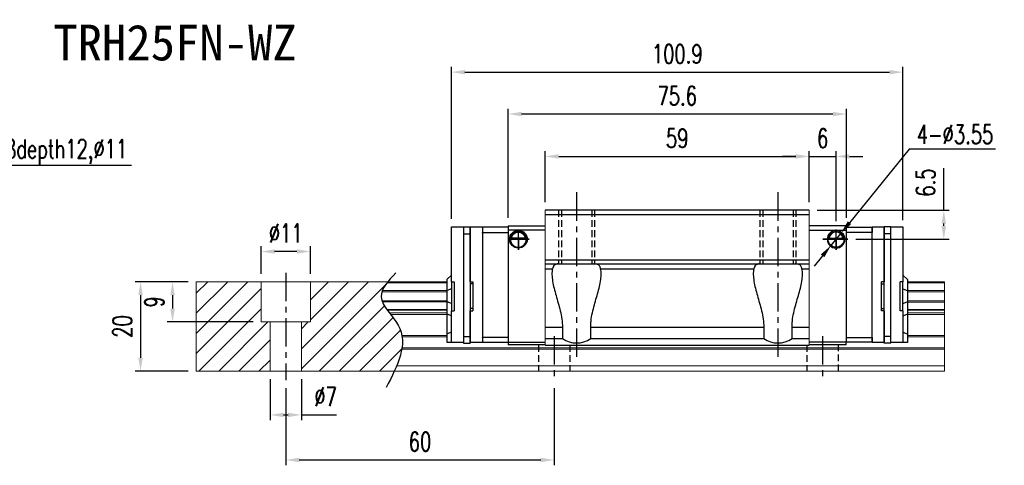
# Model space of a CAD drawing. Header units: millimetres. Extents: x 416 to 751, y 91 to 355.
# Tile 2 of 2: x 530 to 751, y 91 to 190. Entities that reach past the tile are written whole.
import ezdxf
from ezdxf.enums import TextEntityAlignment as Align

# ---------------------------------------------------------------- set-up
doc = ezdxf.new("R2010")
doc.units = ezdxf.units.MM
doc.header["$PDSIZE"] = -1
doc.linetypes.add('CENTER', pattern=[10.16, 6.35, -1.27, 1.27, -1.27])
doc.linetypes.add('DASHED', pattern=[0.75, 0.5, -0.25])
for name, color, linetype in [('2', 7, 'Continuous'), ('CHA', 7, 'Continuous'), ('CL', 1, 'CENTER'), ('DIM', 4, 'Continuous'), ('HID', 2, 'DASHED'), ('OUT', 3, 'Continuous')]:
    doc.layers.add(name, color=color, linetype=linetype)
doc.styles.add('DIM-7', font='SIMPLEX.shx', dxfattribs={"width": 0.7, "bigfont": 'chineset.shx'})
doc.styles.add('T', font='kaiu.ttf')
doc.dimstyles.new('CNS', dxfattribs={"dimtxt": 3.5, "dimasz": 2.5, "dimexe": 1, "dimexo": 1.5, "dimgap": 0.09, "dimtad": 0, "dimdsep": 46, "dimtxsty": 'DIM-7', "dimcen": 0.09, "dimclrd": 1, "dimclre": 1, "dimclrt": 4, "dimadec": 0, "dimazin": 0, "dimtfac": 1, "dimtix": 1, "dimtmove": 2, "dimatfit": 3, "dimfxl": 1, "dimtvp": 0.971429, "dimtolj": 1, "dimarcsym": 0})
doc.dimstyles.new('CNSx1 (指線專用)', dxfattribs={"dimscale": 0.8, "dimtxt": 3.5, "dimasz": 2.5, "dimexe": 1, "dimexo": 1.5, "dimgap": 1, "dimtad": 1, "dimtih": 1, "dimtoh": 1, "dimdsep": 46, "dimtxsty": 'DIM-7', "dimcen": 0.09, "dimclrd": 256, "dimclre": 256, "dimclrt": 4, "dimadec": 0, "dimazin": 0, "dimtfac": 1, "dimtix": 1, "dimtmove": 1, "dimatfit": 3, "dimfxl": 1, "dimtvp": 0.971429, "dimtolj": 1, "dimarcsym": 0})

# ---------------------------------------------------------------- blocks, each defined once
blk = doc.blocks.new('*D13')
at = {"layer": 'DEFPOINTS', "color": 0}
for p in [(584.45, 138.6), (584.45, 131.84), (595.45, 131.84)]:
    blk.add_point(p, dxfattribs=at)
at = {"layer": 'DIM', "color": 7, "lineweight": -2}
for p, q in [((584.45, 133.64), (584.45, 139.8)), ((595.45, 133.64), (595.45, 139.8)), ((592.45, 138.6), (587.45, 138.6))]:
    blk.add_line(p, q, dxfattribs=at)
at = {"layer": 'DIM', "color": 7}
for points in [[(587.45, 139.1), (587.45, 138.1), (584.45, 138.6)], [(592.45, 139.1), (592.45, 138.1), (595.45, 138.6)]]:
    blk.add_solid(points, dxfattribs=at)
at = {"layer": 'DIM', "color": 7, "insert": (589.95, 142.68), "char_height": 4.2, "attachment_point": 5, "style": 'DIM-7'}
blk.add_mtext('\\A1;%%C11', dxfattribs=at)
blk = doc.blocks.new('*D14')
at = {"layer": 'DEFPOINTS', "color": 0}
for p in [(586.45, 111.84), (593.45, 111.84), (593.45, 102.05)]:
    blk.add_point(p, dxfattribs=at)
at = {"layer": 'DIM', "color": 7, "lineweight": -2}
for p, q in [((586.45, 110.04), (586.45, 100.85)), ((593.45, 110.04), (593.45, 100.85)), ((589.45, 102.05), (590.45, 102.05)), ((593.45, 102.05), (601.28, 102.05))]:
    blk.add_line(p, q, dxfattribs=at)
at = {"layer": 'DIM', "color": 7}
for points in [[(589.45, 102.55), (589.45, 101.55), (586.45, 102.05)], [(590.45, 102.55), (590.45, 101.55), (593.45, 102.05)]]:
    blk.add_solid(points, dxfattribs=at)
at = {"layer": 'DIM', "color": 7, "insert": (598.86, 106.13), "char_height": 4.2, "attachment_point": 5, "style": 'DIM-7'}
blk.add_mtext('\\A1;%%C7', dxfattribs=at)
blk = doc.blocks.new('*D16')
at = {"layer": 'DEFPOINTS', "color": 0}
for p in [(589.95, 109.84), (649.95, 109.84), (649.95, 91.97)]:
    blk.add_point(p, dxfattribs=at)
at = {"layer": 'DIM', "color": 7, "lineweight": -2}
for p, q in [((589.95, 108.04), (589.95, 90.77)), ((649.95, 108.04), (649.95, 90.77)), ((592.95, 91.97), (646.95, 91.97))]:
    blk.add_line(p, q, dxfattribs=at)
at = {"layer": 'DIM', "color": 7}
for points in [[(592.95, 92.47), (592.95, 91.47), (589.95, 91.97)], [(646.95, 92.47), (646.95, 91.47), (649.95, 91.97)]]:
    blk.add_solid(points, dxfattribs=at)
at = {"layer": 'DIM', "color": 7, "insert": (619.95, 96.05), "char_height": 4.2, "attachment_point": 5, "style": 'DIM-7'}
blk.add_mtext('\\A1;60', dxfattribs=at)
blk = doc.blocks.new('*D18')
at = {"layer": 'DEFPOINTS', "color": 0}
for p in [(639.65, 169.35), (639.65, 144.34), (715.25, 144.34)]:
    blk.add_point(p, dxfattribs=at)
at = {"layer": 'DIM', "color": 7, "lineweight": -2}
for p, q in [((639.65, 146.14), (639.65, 170.55)), ((715.25, 146.14), (715.25, 170.55)), ((712.25, 169.35), (642.65, 169.35))]:
    blk.add_line(p, q, dxfattribs=at)
at = {"layer": 'DIM', "color": 7}
for points in [[(642.65, 169.85), (642.65, 168.85), (639.65, 169.35)], [(712.25, 169.85), (712.25, 168.85), (715.25, 169.35)]]:
    blk.add_solid(points, dxfattribs=at)
at = {"layer": 'DIM', "color": 7, "insert": (677.45, 173.43), "char_height": 4.2, "attachment_point": 5, "style": 'DIM-7'}
blk.add_mtext('\\A1;75.6', dxfattribs=at)
blk = doc.blocks.new('*D21')
at = {"layer": 'DEFPOINTS', "color": 0}
for p in [(569.95, 131.84), (557.49, 111.84), (569.95, 111.84)]:
    blk.add_point(p, dxfattribs=at)
at = {"layer": 'DIM', "color": 7, "lineweight": -2}
for p, q in [((568.15, 131.84), (556.29, 131.84)), ((557.49, 128.84), (557.49, 114.84)), ((568.15, 111.84), (556.29, 111.84))]:
    blk.add_line(p, q, dxfattribs=at)
at = {"layer": 'DIM', "color": 7}
for points in [[(556.99, 128.84), (557.99, 128.84), (557.49, 131.84)], [(556.99, 114.84), (557.99, 114.84), (557.49, 111.84)]]:
    blk.add_solid(points, dxfattribs=at)
at = {"layer": 'DIM', "color": 7, "insert": (553.41, 121.84), "char_height": 4.2, "attachment_point": 5, "rotation": 90, "style": 'DIM-7'}
blk.add_mtext('\\A1;20', dxfattribs=at)
blk = doc.blocks.new('*D12')
at = {"layer": 'DEFPOINTS', "color": 0}
for p in [(727.9, 178.72), (627, 144.09), (727.9, 143.79)]:
    blk.add_point(p, dxfattribs=at)
at = {"layer": 'DIM', "color": 7, "lineweight": -2}
for p, q in [((627, 145.89), (627, 179.92)), ((630, 178.72), (724.9, 178.72)), ((727.9, 145.59), (727.9, 179.92))]:
    blk.add_line(p, q, dxfattribs=at)
at = {"layer": 'DIM', "color": 7}
for points in [[(630, 179.22), (630, 178.22), (627, 178.72)], [(724.9, 179.22), (724.9, 178.22), (727.9, 178.72)]]:
    blk.add_solid(points, dxfattribs=at)
at = {"layer": 'DIM', "color": 7, "insert": (677.45, 182.8), "char_height": 4.2, "attachment_point": 5, "style": 'DIM-7'}
blk.add_mtext('\\A1;100.9', dxfattribs=at)
blk = doc.blocks.new('*D55')
at = {"layer": 'DEFPOINTS', "color": 0}
for p in [(706.95, 159.87), (647.95, 147.84), (706.95, 147.84)]:
    blk.add_point(p, dxfattribs=at)
at = {"layer": 'DIM', "color": 7, "lineweight": -2}
for p, q in [((647.95, 149.64), (647.95, 161.07)), ((706.95, 149.64), (706.95, 161.07)), ((650.95, 159.87), (703.95, 159.87))]:
    blk.add_line(p, q, dxfattribs=at)
at = {"layer": 'DIM', "color": 7}
for points in [[(650.95, 160.37), (650.95, 159.37), (647.95, 159.87)], [(703.95, 160.37), (703.95, 159.37), (706.95, 159.87)]]:
    blk.add_solid(points, dxfattribs=at)
at = {"layer": 'DIM', "color": 7, "insert": (677.45, 163.95), "char_height": 4.2, "attachment_point": 5, "style": 'DIM-7'}
blk.add_mtext('\\A1;59', dxfattribs=at)
blk = doc.blocks.new('*D56')
at = {"layer": 'DEFPOINTS', "color": 0}
for p in [(712.95, 159.87), (706.95, 147.84), (712.95, 143.56)]:
    blk.add_point(p, dxfattribs=at)
at = {"layer": 'DIM', "color": 7, "lineweight": -2}
for p, q in [((706.95, 149.64), (706.95, 161.07)), ((712.95, 145.36), (712.95, 161.07)), ((703.95, 159.87), (700.95, 159.87)), ((706.95, 159.87), (712.95, 159.87)), ((715.95, 159.87), (718.95, 159.87))]:
    blk.add_line(p, q, dxfattribs=at)
at = {"layer": 'DIM', "color": 7}
for points in [[(703.95, 160.37), (703.95, 159.37), (706.95, 159.87)], [(715.95, 160.37), (715.95, 159.37), (712.95, 159.87)]]:
    blk.add_solid(points, dxfattribs=at)
at = {"layer": 'DIM', "color": 7, "insert": (709.95, 163.95), "char_height": 4.2, "attachment_point": 5, "style": 'DIM-7'}
blk.add_mtext('\\A1;6', dxfattribs=at)
blk = doc.blocks.new('*D71')
at = {"layer": 'DEFPOINTS', "color": 0}
for p in [(569.95, 131.84), (564.64, 122.84), (584.45, 122.84)]:
    blk.add_point(p, dxfattribs=at)
at = {"layer": 'DIM', "color": 7, "lineweight": -2}
for p, q in [((568.15, 131.84), (563.44, 131.84)), ((564.64, 128.84), (564.64, 125.84)), ((582.65, 122.84), (563.44, 122.84))]:
    blk.add_line(p, q, dxfattribs=at)
at = {"layer": 'DIM', "color": 7}
for points in [[(564.14, 128.84), (565.14, 128.84), (564.64, 131.84)], [(564.14, 125.84), (565.14, 125.84), (564.64, 122.84)]]:
    blk.add_solid(points, dxfattribs=at)
at = {"layer": 'DIM', "color": 7, "insert": (560.56, 127.34), "char_height": 4.2, "attachment_point": 5, "rotation": 90, "style": 'DIM-7'}
blk.add_mtext('\\A1;9', dxfattribs=at)
blk = doc.blocks.new('*D72')
at = {"layer": 'DEFPOINTS', "color": 0}
for p in [(706.95, 147.84), (715.58, 141.34), (737.04, 141.34)]:
    blk.add_point(p, dxfattribs=at)
at = {"layer": 'DIM', "color": 7, "lineweight": -2}
for p, q in [((737.04, 147.84), (737.04, 157.22)), ((708.75, 147.84), (738.24, 147.84)), ((737.04, 144.34), (737.04, 144.84)), ((717.38, 141.34), (738.24, 141.34))]:
    blk.add_line(p, q, dxfattribs=at)
at = {"layer": 'DIM', "color": 7}
for points in [[(736.54, 144.84), (737.54, 144.84), (737.04, 147.84)], [(736.54, 144.34), (737.54, 144.34), (737.04, 141.34)]]:
    blk.add_solid(points, dxfattribs=at)
at = {"layer": 'DIM', "color": 7, "insert": (732.96, 154.03), "char_height": 4.2, "attachment_point": 5, "rotation": 90, "style": 'DIM-7'}
blk.add_mtext('\\A1;6.5', dxfattribs=at)
blk = doc.blocks.new('*D76')
at = {"layer": 'DEFPOINTS', "color": 0}
for p in [(714.06, 142.72), (711.83, 139.96)]:
    blk.add_point(p, dxfattribs=at)
at = {"layer": 'DIM', "color": 0, "lineweight": -2}
for p, q in [((729.31, 161.51), (715.96, 145.05)), ((748.57, 161.51), (729.31, 161.51)), ((711.83, 139.96), (714.06, 142.72)), ((709.94, 137.63), (708.05, 135.3))]:
    blk.add_line(p, q, dxfattribs=at)
at = {"layer": 'DIM', "color": 0}
for points in [[(715.57, 145.36), (716.34, 144.73), (714.06, 142.72)], [(709.55, 137.95), (710.33, 137.32), (711.83, 139.96)]]:
    blk.add_solid(points, dxfattribs=at)
at = {"layer": 'DIM', "color": 0, "insert": (739.54, 164.81), "char_height": 4.2, "attachment_point": 5, "style": 'DIM-7'}
blk.add_mtext('\\A1;4-∅3.55', dxfattribs=at)

msp = doc.modelspace()

# ---------------------------------------------------------------- linework, layer by layer
at = {"layer": '2', "color": 7, "linetype": 'Continuous'}
for p, q in [((626.997, 143.944), (626.997, 144.09)), ((626.997, 144.09), (629.697, 144.09)), ((626.997, 142.737), (626.997, 143.944)), ((629.697, 144.09), (631.197, 144.09)), ((629.697, 144.09), (629.697, 118.09)), ((631.197, 144.09), (631.197, 142.59)), ((631.197, 143.944), (631.197, 144.09)), ((631.197, 144.09), (633.897, 144.09)), ((631.197, 142.737), (631.197, 143.944)), ((633.897, 144.09), (633.897, 143.944)), ((633.897, 144.04), (633.897, 142.84)), ((639.647, 144.04), (633.897, 144.04)), ((633.897, 143.944), (633.897, 142.737)), ((639.647, 144.34), (647.947, 144.34)), ((639.647, 144.34), (639.647, 117.705)), ((647.947, 143.34), (639.647, 143.34)), ((715.247, 144.34), (706.947, 144.34)), ((706.947, 143.34), (715.247, 143.34)), ((715.247, 144.34), (715.247, 143.34)), ((715.247, 144.04), (720.997, 144.04)), ((715.247, 143.34), (715.247, 118.34)), ((720.997, 143.944), (720.997, 144.09)), ((720.997, 144.09), (723.697, 144.09)), ((720.997, 144.04), (720.997, 142.84)), ((720.997, 142.737), (720.997, 143.944)), ((723.697, 142.59), (723.697, 144.09)), ((725.197, 144.09), (723.697, 144.09)), ((723.697, 144.09), (723.697, 143.944)), ((723.697, 143.944), (723.697, 142.737)), ((725.197, 144.09), (727.897, 144.09)), ((725.197, 118.09), (725.197, 144.09)), ((727.897, 144.09), (727.897, 143.944)), ((727.897, 143.944), (727.897, 142.737)), ((626.997, 142.383), (626.997, 142.737)), ((626.997, 131.84), (626.997, 142.383)), ((629.697, 142.59), (631.197, 142.59)), ((631.197, 142.383), (631.197, 142.737)), ((631.197, 142.59), (631.197, 119.59)), ((631.197, 131.84), (631.197, 142.383)), ((633.897, 142.737), (633.897, 142.84)), ((633.897, 142.84), (639.647, 142.84)), ((633.897, 142.737), (633.897, 142.383)), ((633.897, 142.383), (633.897, 119.798)), ((640.172, 141.39), (643.721, 141.39)), ((643.579, 141.523), (640.315, 141.523)), ((643.502, 141.59), (640.392, 141.59)), ((714.721, 141.39), (711.172, 141.39)), ((711.315, 141.523), (714.578, 141.523)), ((711.392, 141.59), (714.502, 141.59)), ((720.997, 142.84), (715.247, 142.84)), ((720.997, 142.737), (720.997, 142.84)), ((720.997, 142.383), (720.997, 142.737)), ((720.997, 119.798), (720.997, 142.383)), ((723.697, 142.737), (723.697, 142.383)), ((725.197, 142.59), (723.697, 142.59)), ((723.697, 119.59), (723.697, 142.59)), ((723.697, 142.383), (723.697, 131.84)), ((727.897, 142.737), (727.897, 142.383)), ((727.897, 142.383), (727.897, 131.84)), ((625.997, 132.34), (626.047, 132.39)), ((625.997, 129.836), (625.997, 132.34)), ((626.997, 133.34), (626.047, 132.39)), ((728.847, 132.39), (727.897, 133.34)), ((728.897, 132.34), (728.847, 132.39)), ((728.897, 132.34), (728.897, 129.836)), ((625.997, 129.836), (626.047, 129.856)), ((626.997, 130.23), (626.047, 129.856)), ((626.997, 131.84), (626.997, 125.34)), ((626.997, 131.84), (627.597, 131.84)), ((627.597, 131.84), (627.597, 125.34)), ((631.197, 131.84), (631.797, 131.84)), ((631.797, 131.34), (631.197, 131.34)), ((631.797, 131.84), (631.797, 125.34)), ((723.697, 131.84), (723.097, 131.84)), ((723.097, 125.34), (723.097, 131.84)), ((723.097, 131.34), (723.697, 131.34)), ((727.297, 125.34), (727.297, 131.84)), ((727.897, 131.84), (727.297, 131.84)), ((727.897, 125.34), (727.897, 131.84)), ((727.897, 130.23), (728.847, 129.856)), ((728.897, 129.836), (728.847, 129.856)), ((625.997, 127.344), (625.997, 129.836)), ((728.897, 129.836), (728.897, 127.344)), ((625.997, 124.609), (625.997, 127.344)), ((625.997, 127.344), (626.047, 127.324)), ((626.997, 126.95), (626.047, 127.324)), ((631.797, 125.84), (631.197, 125.84)), ((723.097, 125.84), (723.697, 125.84)), ((727.897, 126.95), (728.847, 127.324)), ((728.897, 127.344), (728.847, 127.324)), ((728.897, 127.344), (728.897, 124.609)), ((625.997, 120.13), (625.997, 124.609)), ((625.997, 124.609), (626.047, 124.59)), ((626.997, 124.215), (626.047, 124.59)), ((626.997, 125.34), (627.597, 125.34)), ((626.997, 119.798), (626.997, 125.34)), ((631.197, 119.798), (631.197, 125.34)), ((631.197, 125.34), (631.797, 125.34)), ((723.697, 125.34), (723.097, 125.34)), ((723.697, 125.34), (723.697, 119.798)), ((727.897, 125.34), (727.297, 125.34)), ((727.897, 125.34), (727.897, 119.798)), ((727.897, 124.215), (728.847, 124.59)), ((728.897, 124.609), (728.847, 124.59)), ((728.897, 124.609), (728.897, 120.13)), ((625.997, 120.13), (626.047, 120.151)), ((625.997, 118.24), (625.997, 120.13)), ((626.997, 120.545), (626.047, 120.151)), ((626.997, 119.444), (626.997, 119.798)), ((626.997, 118.387), (626.997, 119.444)), ((629.697, 119.59), (631.197, 119.59)), ((631.197, 119.444), (631.197, 119.798)), ((631.197, 119.59), (631.197, 118.09)), ((631.197, 118.387), (631.197, 119.444)), ((633.897, 119.798), (633.897, 119.444)), ((633.897, 119.34), (633.897, 119.444)), ((633.897, 119.444), (633.897, 118.387)), ((639.647, 119.34), (633.897, 119.34)), ((633.897, 119.34), (633.897, 118.34)), ((715.247, 119.34), (720.997, 119.34)), ((720.997, 119.444), (720.997, 119.798)), ((720.997, 118.387), (720.997, 119.444)), ((720.997, 119.34), (720.997, 119.444)), ((720.997, 119.34), (720.997, 118.34)), ((723.697, 119.798), (723.697, 119.444)), ((723.697, 118.09), (723.697, 119.59)), ((725.197, 119.59), (723.697, 119.59)), ((723.697, 119.444), (723.697, 118.387)), ((727.897, 120.545), (728.847, 120.151)), ((727.897, 119.798), (727.897, 119.444)), ((727.897, 119.444), (727.897, 118.387)), ((728.897, 120.13), (728.847, 120.151)), ((728.897, 120.13), (728.897, 118.24)), ((625.997, 118.24), (626.047, 118.24)), ((626.997, 118.24), (626.047, 118.24)), ((626.997, 118.24), (626.997, 118.387)), ((629.697, 118.24), (626.997, 118.24)), ((629.697, 118.09), (631.197, 118.09)), ((631.197, 118.24), (631.197, 118.387)), ((633.897, 118.24), (631.197, 118.24)), ((633.897, 118.24), (633.897, 118.387)), ((633.897, 118.34), (639.647, 118.34)), ((639.647, 118.34), (647.947, 118.34)), ((647.947, 117.705), (639.647, 117.705)), ((715.247, 117.705), (706.946, 117.705)), ((715.247, 118.34), (706.947, 118.341)), ((715.247, 117.84), (715.247, 118.34)), ((720.997, 118.34), (715.247, 118.34)), ((715.247, 117.705), (715.247, 117.84)), ((715.247, 117.705), (715.247, 117.84)), ((715.247, 117.705), (715.247, 117.705)), ((720.997, 118.24), (720.997, 118.387)), ((723.697, 118.24), (720.997, 118.24)), ((723.697, 118.24), (723.697, 118.387)), ((725.197, 118.09), (723.697, 118.09)), ((727.897, 118.24), (725.197, 118.24)), ((727.897, 118.24), (727.897, 118.387)), ((728.847, 118.24), (727.897, 118.24)), ((728.897, 118.24), (728.847, 118.24))]:
    msp.add_line(p, q, dxfattribs=at)
at = {"layer": '2', "color": 7, "linetype": 'Continuous', "extrusion": (0, 0, -1)}
for centre, radius, start, end in [((-641.947, 141.34), 1.975, 270, 90), ((-641.947, 141.34), 1.975, 90, 270), ((-712.947, 141.34), 1.775, 270, 90), ((-712.947, 141.34), 1.775, 90, 270), ((-641.947, 141.34), 1.575, 9.1332, 90), ((-641.947, 141.34), 1.575, 90, 170.8668)]:
    msp.add_arc(centre, radius, start, end, dxfattribs=at)
at = {"layer": '2', "color": 7, "linetype": 'Continuous'}
for centre, radius, start, end in [((641.947, 141.34), 1.775, 90, 270), ((641.947, 141.34), 1.775, 270, 90), ((712.947, 141.34), 1.975, 90, 270), ((712.947, 141.34), 1.975, 270, 90), ((712.947, 141.34), 1.575, 90, 170.8668), ((712.947, 141.34), 1.575, 9.1332, 90)]:
    msp.add_arc(centre, radius, start, end, dxfattribs=at)
for points, knots in [([(640.315, 141.523), (640.331, 141.599), (640.353, 141.689), (640.416, 141.878), (640.459, 141.98), (640.564, 142.176), (640.628, 142.272), (640.799, 142.484), (640.918, 142.594), (641.177, 142.775), (641.322, 142.848), (641.624, 142.945), (641.786, 142.971), (641.947, 142.971)], [0, 0, 0, 0, 0.1376864, 0.1376864, 0.275472, 0.275472, 0.4123557, 0.4123557, 0.6064308, 0.6064308, 0.8046387, 0.8046387, 1, 1, 1, 1]), ([(641.947, 142.971), (642.098, 142.971), (642.251, 142.948), (642.568, 142.852), (642.733, 142.768), (643.004, 142.569), (643.117, 142.459), (643.289, 142.24), (643.356, 142.133), (643.462, 141.919), (643.503, 141.809), (643.552, 141.643), (643.567, 141.579), (643.579, 141.523)], [0, 0, 0, 0, 0.1837975, 0.1837975, 0.4104893, 0.4104893, 0.6000274, 0.6000274, 0.749109, 0.749109, 0.8991923, 0.8991923, 1, 1, 1, 1]), ([(712.947, 142.971), (712.795, 142.971), (712.643, 142.948), (712.326, 142.852), (712.16, 142.768), (711.89, 142.569), (711.776, 142.459), (711.604, 142.24), (711.537, 142.133), (711.431, 141.919), (711.39, 141.809), (711.341, 141.643), (711.326, 141.579), (711.315, 141.523)], [0, 0, 0, 0, 0.1837975, 0.1837975, 0.4104893, 0.4104893, 0.6000274, 0.6000274, 0.749109, 0.749109, 0.8991923, 0.8991923, 1, 1, 1, 1]), ([(714.578, 141.523), (714.563, 141.599), (714.54, 141.689), (714.477, 141.878), (714.434, 141.98), (714.329, 142.176), (714.266, 142.272), (714.094, 142.484), (713.975, 142.594), (713.716, 142.775), (713.571, 142.848), (713.269, 142.945), (713.107, 142.971), (712.947, 142.971)], [0, 0, 0, 0, 0.1376863, 0.1376863, 0.275472, 0.275472, 0.4123557, 0.4123557, 0.6064308, 0.6064308, 0.8046387, 0.8046387, 1, 1, 1, 1])]:
    msp.add_open_spline(points, degree=3, knots=knots, dxfattribs=at)
for points, degree in [([(640.315, 141.523), (640.341, 141.546), (640.366, 141.568), (640.392, 141.59)], 3), ([(643.502, 141.59), (643.527, 141.568), (643.553, 141.546), (643.579, 141.523)], 3), ([(711.392, 141.59), (711.353, 141.558), (711.315, 141.523)], 2), ([(714.578, 141.523), (714.54, 141.558), (714.502, 141.59)], 2)]:
    msp.add_open_spline(points, degree=degree, dxfattribs=at)
at = {"layer": 'CL', "color": 7}
for p, q in [((654.947, 151.84), (654.947, 114.519)), ((699.947, 151.84), (699.947, 114.519)), ((589.947, 133.84), (589.947, 109.84)), ((649.947, 119.64), (649.947, 109.84)), ((709.947, 119.64), (709.947, 109.84))]:
    msp.add_line(p, q, dxfattribs=at)
at = {"layer": 'DIM', "color": 7}
for p, q in [((641.947, 138.953), (641.947, 143.42)), ((712.947, 139.001), (712.947, 143.558)), ((644.368, 141.34), (639.763, 141.34)), ((641.947, 141.34), (644.368, 141.34)), ((641.947, 141.34), (641.947, 138.953)), ((715.582, 141.34), (710.008, 141.34)), ((710.008, 141.34), (712.947, 141.34)), ((712.947, 141.34), (715.582, 141.34)), ((712.947, 141.34), (712.947, 139.001)), ((569.947, 129.261), (572.526, 131.84)), ((569.947, 120.28), (581.506, 131.84)), ((569.947, 124.771), (577.016, 131.84)), ((569.947, 115.79), (584.447, 130.29)), ((593.447, 116.84), (608.447, 131.84)), ((593.447, 112.35), (612.313, 131.216)), ((595.447, 127.82), (599.467, 131.84)), ((595.447, 123.33), (603.957, 131.84)), ((570.487, 111.84), (584.447, 125.8)), ((597.427, 111.84), (612.006, 126.419)), ((601.918, 111.84), (613.93, 123.852)), ((574.977, 111.84), (585.977, 122.84)), ((593.447, 121.33), (594.957, 122.84)), ((606.408, 111.84), (615.594, 121.026)), ((579.467, 111.84), (586.447, 118.82)), ((610.898, 111.84), (615.883, 116.825)), ((583.957, 111.84), (586.447, 114.33))]:
    msp.add_line(p, q, dxfattribs=at)
msp.add_open_spline([(614.548, 133.802), (612.866, 132.011), (609.208, 128.116), (618.733, 120.431), (614.918, 113.046), (612.405, 108.181)], degree=3, knots=[0, 0, 0, 0, 6.2737393, 13.647637, 27.8750855, 27.8750855, 27.8750855, 27.8750855], dxfattribs=at)
at = {"layer": 'HID', "color": 7, "ltscale": 3}
for p, q in [((650.947, 147.84), (650.947, 135.84)), ((651.547, 147.84), (651.547, 135.84)), ((658.347, 147.84), (658.347, 135.84)), ((658.947, 147.84), (658.947, 135.84)), ((695.947, 147.84), (695.947, 135.84)), ((696.547, 147.84), (696.547, 135.84)), ((703.347, 147.84), (703.347, 135.84)), ((703.947, 147.84), (703.947, 135.84)), ((646.447, 117.64), (646.447, 111.84)), ((653.447, 117.64), (653.447, 111.84)), ((706.447, 117.64), (706.447, 111.84)), ((713.447, 117.84), (713.447, 111.84))]:
    msp.add_line(p, q, dxfattribs=at)
at = {"layer": 'OUT', "color": 7, "linetype": 'Continuous', "lineweight": 15}
for p, q in [((647.947, 147.84), (647.947, 117.64)), ((706.947, 147.84), (706.947, 117.64)), ((625.997, 131.84), (569.947, 131.84)), ((569.947, 131.84), (569.947, 111.84)), ((584.447, 122.84), (584.447, 131.84)), ((595.447, 122.84), (595.447, 131.84)), ((625.997, 129.874), (611.542, 129.874)), ((625.997, 131.584), (612.587, 131.584)), ((737.223, 131.833), (728.897, 131.833)), ((737.223, 131.577), (728.897, 131.577)), ((737.223, 129.867), (728.897, 129.867)), ((737.223, 131.84), (737.223, 111.84)), ((625.997, 129.58), (611.432, 129.58)), ((737.223, 129.573), (728.897, 129.573)), ((625.997, 127.6), (611.429, 127.6)), ((625.997, 127.305), (611.54, 127.305)), ((625.997, 125.625), (612.549, 125.625)), ((625.997, 125.461), (612.671, 125.461)), ((737.223, 127.592), (728.897, 127.592)), ((737.223, 127.298), (728.897, 127.298)), ((737.223, 125.618), (728.897, 125.618)), ((737.223, 125.453), (728.897, 125.453)), ((625.997, 124.867), (613.131, 124.867)), ((625.997, 124.513), (613.41, 124.513)), ((737.223, 124.859), (728.897, 124.859)), ((737.223, 124.506), (728.897, 124.506)), ((595.447, 122.84), (584.447, 122.84)), ((586.447, 122.84), (586.447, 111.84)), ((593.447, 122.84), (593.447, 111.84)), ((625.997, 119.847), (615.902, 119.847)), ((625.997, 119.494), (615.955, 119.494)), ((737.223, 119.84), (728.897, 119.84)), ((737.223, 119.487), (728.897, 119.487)), ((737.223, 116.733), (615.867, 116.733)), ((737.223, 117.087), (615.922, 117.087)), ((737.223, 113.04), (614.745, 113.04)), ((737.223, 111.84), (569.947, 111.84))]:
    msp.add_line(p, q, dxfattribs=at)
at = {"layer": 'OUT', "color": 7}
for p, q in [((706.947, 147.84), (647.947, 147.84)), ((647.947, 146.89), (706.947, 146.89)), ((647.947, 136.74), (706.947, 136.74)), ((647.947, 135.84), (706.947, 135.84)), ((647.947, 134.754), (649.573, 134.754)), ((660.321, 134.754), (694.573, 134.754)), ((705.321, 134.754), (706.947, 134.754)), ((647.947, 121.64), (651.784, 121.64)), ((651.784, 121.64), (651.784, 119.14)), ((658.109, 119.14), (658.109, 121.64)), ((658.109, 121.64), (696.784, 121.64)), ((696.784, 121.64), (696.784, 119.14)), ((703.109, 119.14), (703.109, 121.64)), ((703.109, 121.64), (706.947, 121.64)), ((647.947, 119.14), (651.784, 119.14)), ((658.109, 119.14), (696.784, 119.14)), ((703.109, 119.14), (706.947, 119.14)), ((647.947, 117.64), (706.947, 117.64))]:
    msp.add_line(p, q, dxfattribs=at)
for centre in [(654.947, 123.64), (699.947, 123.64)]:
    msp.add_arc(centre, 5.5, 234.9032, 305.0968, dxfattribs=at)
for points, knots in [([(649.573, 134.754), (649.475, 134.333), (649.439, 133.876), (649.457, 132.932), (649.511, 132.443), (649.677, 131.431), (649.792, 130.904), (650.056, 129.838), (650.205, 129.297), (650.518, 128.196), (650.683, 127.637), (651.005, 126.493), (651.165, 125.906), (651.446, 124.714), (651.567, 124.112), (651.736, 122.89), (651.784, 122.269), (651.784, 121.64)], [0, 0, 0, 0, 0.125, 0.125, 0.25, 0.25, 0.375, 0.375, 0.5, 0.5, 0.625, 0.625, 0.75, 0.75, 0.875, 0.875, 1, 1, 1, 1]), ([(651.079, 135.84), (650.978, 135.84), (650.881, 135.836), (650.694, 135.819), (650.604, 135.806), (650.351, 135.75), (650.204, 135.691), (650.013, 135.56), (649.954, 135.509), (649.85, 135.395), (649.804, 135.331), (649.68, 135.119), (649.618, 134.948), (649.573, 134.754)], [0, 0, 0, 0, 0.125, 0.125, 0.25, 0.25, 0.5, 0.5, 0.625, 0.625, 0.75, 0.75, 1, 1, 1, 1]), ([(658.109, 121.64), (658.109, 121.952), (658.121, 122.267), (658.166, 122.891), (658.2, 123.199), (658.328, 124.117), (658.449, 124.718), (658.729, 125.906), (658.888, 126.494), (659.212, 127.64), (659.376, 128.199), (659.689, 129.298), (659.837, 129.836), (660.099, 130.896), (660.214, 131.418), (660.382, 132.439), (660.436, 132.93), (660.45, 133.638), (660.443, 133.87), (660.403, 134.323), (660.37, 134.543), (660.321, 134.754)], [0, 0, 0, 0, 0.0625, 0.0625, 0.125, 0.125, 0.25, 0.25, 0.375, 0.375, 0.5, 0.5, 0.625, 0.625, 0.75, 0.75, 0.875, 0.875, 0.9375, 0.9375, 1, 1, 1, 1]), ([(660.321, 134.754), (660.298, 134.851), (660.271, 134.943), (660.209, 135.112), (660.173, 135.189), (660.09, 135.33), (660.044, 135.394), (659.939, 135.509), (659.881, 135.56), (659.691, 135.69), (659.544, 135.75), (659.205, 135.825), (659.017, 135.84), (658.814, 135.84)], [0, 0, 0, 0, 0.125, 0.125, 0.25, 0.25, 0.375, 0.375, 0.5, 0.5, 0.75, 0.75, 1, 1, 1, 1]), ([(694.573, 134.754), (694.475, 134.333), (694.439, 133.876), (694.457, 132.932), (694.511, 132.443), (694.677, 131.431), (694.792, 130.904), (695.056, 129.838), (695.205, 129.297), (695.518, 128.196), (695.683, 127.637), (696.005, 126.493), (696.165, 125.906), (696.446, 124.714), (696.567, 124.112), (696.736, 122.89), (696.784, 122.269), (696.784, 121.64)], [0, 0, 0, 0, 0.125, 0.125, 0.25, 0.25, 0.375, 0.375, 0.5, 0.5, 0.625, 0.625, 0.75, 0.75, 0.875, 0.875, 1, 1, 1, 1]), ([(696.079, 135.84), (695.978, 135.84), (695.881, 135.836), (695.694, 135.819), (695.604, 135.806), (695.351, 135.75), (695.204, 135.691), (695.013, 135.56), (694.954, 135.509), (694.85, 135.395), (694.804, 135.331), (694.68, 135.119), (694.618, 134.948), (694.573, 134.754)], [0, 0, 0, 0, 0.125, 0.125, 0.25, 0.25, 0.5, 0.5, 0.625, 0.625, 0.75, 0.75, 1, 1, 1, 1]), ([(703.109, 121.64), (703.109, 121.952), (703.121, 122.267), (703.166, 122.891), (703.2, 123.199), (703.328, 124.117), (703.449, 124.718), (703.729, 125.906), (703.888, 126.494), (704.212, 127.64), (704.376, 128.199), (704.689, 129.298), (704.837, 129.836), (705.099, 130.896), (705.214, 131.418), (705.382, 132.439), (705.436, 132.93), (705.45, 133.638), (705.443, 133.87), (705.403, 134.323), (705.37, 134.543), (705.321, 134.754)], [0, 0, 0, 0, 0.0625, 0.0625, 0.125, 0.125, 0.25, 0.25, 0.375, 0.375, 0.5, 0.5, 0.625, 0.625, 0.75, 0.75, 0.875, 0.875, 0.9375, 0.9375, 1, 1, 1, 1]), ([(705.321, 134.754), (705.298, 134.851), (705.271, 134.943), (705.209, 135.112), (705.173, 135.189), (705.09, 135.33), (705.044, 135.394), (704.939, 135.509), (704.881, 135.56), (704.691, 135.69), (704.544, 135.75), (704.205, 135.825), (704.017, 135.84), (703.814, 135.84)], [0, 0, 0, 0, 0.125, 0.125, 0.25, 0.25, 0.375, 0.375, 0.5, 0.5, 0.75, 0.75, 1, 1, 1, 1])]:
    msp.add_open_spline(points, degree=3, knots=knots, dxfattribs=at)

# ---------------------------------------------------------------- texts
at = {"layer": 'CHA', "color": 7, "style": 'T'}
msp.add_text('TRH25FN-WZ', height=8, dxfattribs=at).set_placement((565.188, 185.28), align=Align.MIDDLE)
at = {"layer": 'DIM', "color": 0, "insert": (518.368, 158.051), "char_height": 4.2, "attachment_point": 7, "style": 'DIM-7'}
msp.add_mtext('\\A1;4-M8depth12,%%C11', dxfattribs=at)

# ---------------------------------------------------------------- dimensions: what is measured, and where the dimension line sits
at = {"layer": 'DIM', "color": 7}
for base, p1, p2, picture, middle in [((727.897, 178.719), (626.997, 144.09), (727.897, 143.794), '*D12', (677.447, 182.799)), ((639.647, 169.347), (715.247, 144.34), (639.647, 144.34), '*D18', (677.447, 173.427)), ((706.947, 159.868), (647.947, 147.84), (706.947, 147.84), '*D55', (677.447, 163.948)), ((712.947, 159.868), (706.947, 147.84), (712.947, 143.558), '*D56', (709.947, 163.948)), ((649.947, 91.97), (589.947, 109.84), (649.947, 109.84), '*D16', (619.947, 96.05))]:
    dim = msp.add_linear_dim(base=base, p1=p1, p2=p2, dimstyle='CNS', override={"dimscale": 1.2, "dimclrd": 7, "dimclre": 7, "dimclrt": 7}, dxfattribs=at)
    dim.commit()
    dim.dimension.update_dxf_attribs({"geometry": picture, "text_midpoint": middle})
at = {"layer": 'DIM', "color": 0}
dim = msp.add_diameter_dim_2p(p1=(711.828, 139.962), p2=(714.065, 142.719), text='4-<>', dimstyle='CNSx1 (指線專用)', override={"dimscale": 1.2, "dimclrd": 0, "dimclre": 0, "dimclrt": 0}, dxfattribs=at)
dim.commit()
dim.dimension.update_dxf_attribs({"geometry": '*D76', "text_midpoint": (729.313, 161.513), "dimtype": 163})
at = {"layer": 'DIM', "color": 7}
dim = msp.add_linear_dim(base=(737.044, 141.34), p1=(706.947, 147.84), p2=(715.582, 141.34), angle=270, dimstyle='CNS', override={"dimscale": 1.2, "dimclrd": 7, "dimclre": 7, "dimclrt": 7, "dimtmove": 0}, dxfattribs=at)
dim.commit()
dim.dimension.update_dxf_attribs({"geometry": '*D72', "text_midpoint": (737.044, 154.028), "dimtype": 160})
dim = msp.add_linear_dim(base=(584.447, 138.597), p1=(595.447, 131.84), p2=(584.447, 131.84), text='%%C<>', dimstyle='CNS', override={"dimscale": 1.2, "dimclrd": 7, "dimclre": 7, "dimclrt": 7}, dxfattribs=at)
dim.commit()
dim.dimension.update_dxf_attribs({"geometry": '*D13', "text_midpoint": (589.947, 142.677)})
for base, p2, angle, picture, middle in [((557.488, 111.84), (569.947, 111.84), 90, '*D21', (553.408, 121.84)), ((564.638, 122.84), (584.447, 122.84), 270, '*D71', (560.558, 127.34))]:
    dim = msp.add_linear_dim(base=base, p1=(569.947, 131.84), p2=p2, angle=angle, dimstyle='CNS', override={"dimscale": 1.2, "dimclrd": 7, "dimclre": 7, "dimclrt": 7}, dxfattribs=at)
    dim.commit()
    dim.dimension.update_dxf_attribs({"geometry": picture, "text_midpoint": middle})
dim = msp.add_linear_dim(base=(593.447, 102.047), p1=(586.447, 111.84), p2=(593.447, 111.84), text='%%C<>', dimstyle='CNS', override={"dimscale": 1.2, "dimclrd": 7, "dimclre": 7, "dimclrt": 7, "dimtmove": 0}, dxfattribs=at)
dim.commit()
dim.dimension.update_dxf_attribs({"geometry": '*D14', "text_midpoint": (598.865, 102.047), "dimtype": 160})

# ---------------------------------------------------------------- leaders
at = {"layer": 'DIM', "color": 0, "annotation_type": 0, "has_hookline": 1, "hookline_direction": 0, "text_width": 37.1}
msp.add_leader([(506.112, 147.84), (515.26, 157.943), (518.26, 157.943)], dimstyle='CNS', override={"dimscale": 1.2, "dimgap": 0.09, "dimtad": 1, "dimclrd": 7, "dimclre": 4}, dxfattribs=at)

doc.saveas('drawing.dxf')
